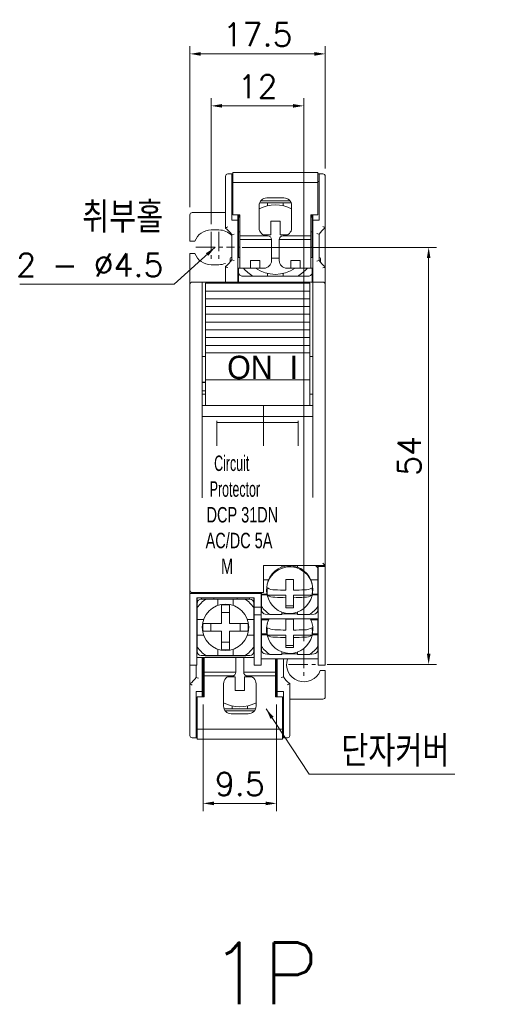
# Model space of a CAD drawing. Extents: x 1168 to 1602, y 137 to 823.
# Tile 4 of 12: x 1361 to 1422, y 383 to 510. Entities that reach past the tile are written whole.
import ezdxf

# ---------------------------------------------------------------- set-up
doc = ezdxf.new("R2010")
doc.units = 0
doc.header["$LTSCALE"] = 2
doc.header["$MEASUREMENT"] = 0
doc.linetypes.add('CENTER', pattern=[2, 1.25, -0.25, 0.25, -0.25])
doc.layers.get('0').update_dxf_attribs({"linetype": 'CONTINUOUS', "lineweight": 13})
doc.layers.add('cen', color=1, linetype='CENTER', lineweight=13)
doc.layers.add('di', color=3, linetype='CONTINUOUS', lineweight=13)
doc.styles.get("Standard").update_dxf_attribs({"font": 'romans.shx', "height": 3, "bigfont": 'hgs.shx'})
doc.dimstyles.get("Standard").update_dxf_attribs({"dimscale": 0, "dimtxt": 3, "dimasz": 1.4, "dimexe": 1, "dimexo": 1, "dimgap": 1, "dimtad": 1, "dimdsep": 46, "dimtxsty": 'Standard', "dimcen": 0, "dimclrd": 3, "dimclre": 3, "dimclrt": 3, "dimadec": 0, "dimazin": 2, "dimtp": 0.1, "dimtm": 0.1, "dimtfac": 0.5, "dimtmove": 0, "dimatfit": 3, "dimfxl": 0, "dimtolj": 1, "dimlwd": -1, "dimlwe": -1, "dimarcsym": 0})

# ---------------------------------------------------------------- blocks, each defined once
blk = doc.blocks.new('*D55')
at = {"layer": 'di', "color": 3}
for p, q in [((1389.62, 480.89), (1414.74, 480.89)), ((1413.74, 479.49), (1413.74, 428.29)), ((1400.62, 426.89), (1414.74, 426.89))]:
    blk.add_line(p, q, dxfattribs=at)
for points in [[(1413.51, 479.49), (1413.98, 479.49), (1413.74, 480.89)], [(1413.51, 428.29), (1413.98, 428.29), (1413.74, 426.89)]]:
    blk.add_solid(points, dxfattribs=at)
at = {"layer": 'di', "color": 3, "insert": (1411.24, 453.89), "char_height": 3, "attachment_point": 5, "rotation": 90}
blk.add_mtext('\\A1;54', dxfattribs=at)
blk = doc.blocks.new('*D68')
at = {"layer": 'di', "color": 3}
for p, q in [((1384.57, 421.69), (1384.57, 407.9)), ((1394.07, 421.69), (1394.07, 407.9)), ((1385.97, 408.9), (1392.67, 408.9))]:
    blk.add_line(p, q, dxfattribs=at)
for points in [[(1385.97, 409.13), (1385.97, 408.66), (1384.57, 408.9)], [(1392.67, 409.13), (1392.67, 408.66), (1394.07, 408.9)]]:
    blk.add_solid(points, dxfattribs=at)
at = {"layer": 'di', "color": 3, "insert": (1389.32, 411.4), "char_height": 3, "attachment_point": 5}
blk.add_mtext('\\A1;9.5', dxfattribs=at)
blk = doc.blocks.new('*D81')
at = {"layer": 'di', "color": 3}
for p, q in [((1382.87, 486.09), (1382.87, 506.94)), ((1400.37, 491.09), (1400.37, 506.94)), ((1384.27, 505.94), (1398.97, 505.94))]:
    blk.add_line(p, q, dxfattribs=at)
for points in [[(1384.27, 506.17), (1384.27, 505.7), (1382.87, 505.94)], [(1398.97, 506.17), (1398.97, 505.7), (1400.37, 505.94)]]:
    blk.add_solid(points, dxfattribs=at)
at = {"layer": 'di', "color": 3, "insert": (1391.62, 508.44), "char_height": 3, "attachment_point": 5}
blk.add_mtext('\\A1;17.5', dxfattribs=at)
blk = doc.blocks.new('*D78')
at = {"layer": 'di', "color": 3}
for p, q in [((1385.62, 483.89), (1385.62, 500.21)), ((1397.62, 429.89), (1397.62, 500.21)), ((1396.22, 499.21), (1387.02, 499.21))]:
    blk.add_line(p, q, dxfattribs=at)
for points in [[(1387.02, 499.44), (1387.02, 498.98), (1385.62, 499.21)], [(1396.22, 499.44), (1396.22, 498.98), (1397.62, 499.21)]]:
    blk.add_solid(points, dxfattribs=at)
at = {"layer": 'di', "color": 3, "insert": (1391.62, 501.71), "char_height": 3, "attachment_point": 5}
blk.add_mtext('\\A1;12', dxfattribs=at)

msp = doc.modelspace()

# ---------------------------------------------------------------- linework, layer by layer
at = {"color": 7, "linetype": 'Continuous', "lineweight": 15}
for p, q in [((1387.47, 489.395), (1387.47, 490.095)), ((1387.77, 490.395), (1388.27, 490.395)), ((1388.27, 490.395), (1388.42, 490.395)), ((1388.27, 490.395), (1388.27, 489.395)), ((1399.42, 490.595), (1388.42, 490.595)), ((1388.42, 490.595), (1388.42, 489.295)), ((1399.42, 490.595), (1399.42, 489.295)), ((1399.57, 490.395), (1399.42, 490.395)), ((1399.57, 490.395), (1400.07, 490.395)), ((1399.57, 489.395), (1399.57, 490.395)), ((1400.37, 490.095), (1400.37, 489.395)), ((1387.47, 483.382), (1387.47, 489.395)), ((1388.27, 489.395), (1388.42, 489.395)), ((1388.27, 489.395), (1388.27, 484.395)), ((1388.42, 489.295), (1388.42, 485.095)), ((1399.42, 489.295), (1388.42, 489.295)), ((1399.57, 489.395), (1399.42, 489.395)), ((1399.42, 489.295), (1399.42, 485.095)), ((1399.57, 484.395), (1399.57, 489.395)), ((1400.37, 489.395), (1400.37, 483.419)), ((1392.82, 487.295), (1395.02, 487.295)), ((1391.82, 483.395), (1391.82, 486.295)), ((1392.92, 486.645), (1391.883, 486.645)), ((1395.82, 486.895), (1392.02, 486.895)), ((1392.92, 486.645), (1392.92, 486.282)), ((1394.92, 486.645), (1392.92, 486.645)), ((1394.92, 486.282), (1394.92, 486.645)), ((1395.957, 486.645), (1394.92, 486.645)), ((1396.02, 486.295), (1396.02, 483.395)), ((1382.87, 481.695), (1382.87, 485.095)), ((1387.47, 485.395), (1383.17, 485.395)), ((1389.32, 485.095), (1388.42, 485.095)), ((1389.07, 484.395), (1389.07, 485.095)), ((1389.17, 484.765), (1389.17, 485.095)), ((1389.17, 484.765), (1389.32, 485)), ((1389.17, 484.765), (1389.17, 482.895)), ((1389.32, 485.095), (1389.32, 482.395)), ((1399.42, 485.095), (1398.52, 485.095)), ((1398.52, 482.395), (1398.52, 485.095)), ((1398.52, 485), (1398.67, 484.765)), ((1398.67, 484.895), (1398.67, 485.095)), ((1398.77, 484.895), (1398.67, 484.895)), ((1398.67, 484.851), (1398.67, 484.765)), ((1398.67, 482.895), (1398.67, 484.765)), ((1398.77, 485.095), (1398.77, 484.395)), ((1388.27, 484.395), (1389.07, 484.395)), ((1389.07, 484.395), (1389.07, 476.395)), ((1393.32, 484.295), (1394.52, 484.295)), ((1393.32, 482.495), (1393.32, 484.295)), ((1394.52, 484.295), (1394.52, 482.495)), ((1398.77, 484.395), (1399.57, 484.395)), ((1398.77, 484.395), (1398.77, 476.395)), ((1400.37, 478.371), (1400.37, 483.419)), ((1386.62, 483.145), (1385.62, 483.145)), ((1388.27, 479.286), (1388.27, 482.503)), ((1389.32, 482.895), (1389.17, 482.895)), ((1389.17, 482.895), (1389.17, 480.895)), ((1392.82, 482.395), (1389.32, 482.395)), ((1389.32, 482.395), (1389.32, 481.895)), ((1393.42, 481.895), (1389.32, 481.895)), ((1389.32, 478.195), (1389.32, 481.895)), ((1392.384, 482.495), (1393.32, 482.495)), ((1392.92, 482.395), (1392.82, 482.395)), ((1393.42, 481.895), (1393.42, 479.195)), ((1394.42, 479.195), (1394.42, 481.895)), ((1398.52, 481.895), (1394.42, 481.895)), ((1394.52, 482.495), (1395.456, 482.495)), ((1395.02, 482.395), (1394.92, 482.395)), ((1398.52, 482.395), (1395.02, 482.395)), ((1398.67, 482.895), (1398.52, 482.895)), ((1398.52, 481.895), (1398.52, 482.395)), ((1398.52, 481.895), (1398.52, 478.195)), ((1398.67, 480.895), (1398.67, 482.895)), ((1399.57, 482.583), (1399.57, 479.207)), ((1383.517, 481.695), (1382.87, 481.695)), ((1389.17, 480.895), (1389.32, 480.895)), ((1389.17, 480.895), (1389.17, 479.595)), ((1398.52, 480.895), (1398.67, 480.895)), ((1398.67, 479.595), (1398.67, 480.895)), ((1382.87, 480.095), (1383.517, 480.095)), ((1382.87, 476.095), (1382.87, 480.095)), ((1388.07, 478.995), (1388.07, 479.445)), ((1388.27, 479.595), (1388.22, 479.595)), ((1389.32, 479.595), (1389.07, 479.595)), ((1394.42, 479.495), (1393.42, 479.495)), ((1398.77, 479.595), (1398.52, 479.595)), ((1399.62, 479.595), (1399.57, 479.595)), ((1399.77, 479.445), (1399.77, 478.933)), ((1385.62, 478.645), (1386.62, 478.645)), ((1387.47, 476.395), (1387.47, 478.407)), ((1389.07, 478.195), (1389.32, 478.195)), ((1389.17, 477.645), (1389.17, 478.195)), ((1389.32, 478.195), (1390.72, 478.195)), ((1390.72, 478.795), (1390.72, 479.195)), ((1390.72, 479.195), (1391.92, 479.195)), ((1390.72, 478.795), (1390.72, 478.595)), ((1390.72, 478.195), (1390.72, 478.595)), ((1391.92, 478.195), (1390.72, 478.195)), ((1391.92, 479.195), (1391.92, 478.795)), ((1391.92, 478.595), (1391.92, 478.795)), ((1391.92, 478.595), (1391.92, 478.195)), ((1391.92, 478.195), (1392.42, 478.195)), ((1395.42, 478.195), (1395.92, 478.195)), ((1395.92, 478.795), (1395.92, 479.195)), ((1395.92, 479.195), (1397.12, 479.195)), ((1395.92, 478.795), (1395.92, 478.595)), ((1395.92, 478.195), (1395.92, 478.595)), ((1397.12, 478.195), (1395.92, 478.195)), ((1397.12, 479.195), (1397.12, 478.795)), ((1397.12, 478.595), (1397.12, 478.795)), ((1397.12, 478.595), (1397.12, 478.195)), ((1397.12, 478.195), (1398.52, 478.195)), ((1398.52, 478.195), (1398.77, 478.195)), ((1398.67, 478.195), (1398.67, 477.645)), ((1400.37, 478.371), (1400.37, 476.095)), ((1389.17, 477.611), (1389.17, 476.395)), ((1391.05, 477.145), (1389.67, 477.145)), ((1391.05, 477.145), (1392.92, 477.145)), ((1392.92, 477.507), (1392.92, 477.145)), ((1392.92, 477.145), (1394.92, 477.145)), ((1394.92, 477.145), (1394.92, 477.507)), ((1394.92, 477.145), (1396.791, 477.145)), ((1398.17, 477.145), (1396.791, 477.145)), ((1398.67, 476.395), (1398.67, 477.611)), ((1383.17, 476.395), (1384.47, 476.395)), ((1384.47, 476.395), (1384.47, 476.116)), ((1384.47, 476.395), (1387.47, 476.395)), ((1384.47, 448.495), (1384.47, 476.116)), ((1384.87, 476.244), (1398.37, 476.244)), ((1384.87, 476.244), (1384.87, 475.745)), ((1384.87, 475.22), (1384.87, 475.745)), ((1387.47, 476.395), (1387.47, 476.244)), ((1387.47, 476.395), (1392.37, 476.395)), ((1392.37, 476.244), (1392.37, 476.395)), ((1392.37, 476.395), (1395.87, 476.395)), ((1395.87, 476.244), (1395.87, 476.395)), ((1395.87, 476.395), (1398.77, 476.395)), ((1398.37, 476.244), (1398.37, 475.745)), ((1398.37, 475.22), (1398.37, 475.745)), ((1398.77, 476.395), (1400.07, 476.395)), ((1398.77, 476.116), (1398.77, 476.395)), ((1398.77, 448.495), (1398.77, 476.116)), ((1400.37, 476.095), (1400.37, 448.495)), ((1384.87, 474.746), (1384.87, 475.22)), ((1384.87, 474.22), (1384.87, 474.746)), ((1398.37, 474.746), (1398.37, 475.22)), ((1398.37, 474.22), (1398.37, 474.746)), ((1384.87, 473.747), (1384.87, 474.22)), ((1384.87, 473.22), (1384.87, 473.747)), ((1384.87, 472.746), (1384.87, 473.22)), ((1398.37, 473.747), (1398.37, 474.22)), ((1398.37, 473.22), (1398.37, 473.747)), ((1398.37, 472.746), (1398.37, 473.22)), ((1384.87, 472.219), (1384.87, 472.746)), ((1384.87, 471.744), (1384.87, 472.219)), ((1384.87, 471.215), (1384.87, 471.744)), ((1398.37, 472.219), (1398.37, 472.746)), ((1398.37, 471.744), (1398.37, 472.219)), ((1398.37, 471.215), (1398.37, 471.744)), ((1384.87, 470.74), (1384.87, 471.215)), ((1384.87, 470.211), (1384.87, 470.74)), ((1398.37, 470.74), (1398.37, 471.215)), ((1398.37, 470.211), (1398.37, 470.74)), ((1384.87, 469.736), (1384.87, 470.211)), ((1384.87, 469.207), (1384.87, 469.736)), ((1384.87, 468.731), (1384.87, 469.207)), ((1398.37, 469.736), (1398.37, 470.211)), ((1398.37, 469.207), (1398.37, 469.736)), ((1398.37, 468.731), (1398.37, 469.207)), ((1384.87, 468.201), (1384.87, 468.731)), ((1384.87, 467.724), (1384.87, 468.201)), ((1398.37, 468.201), (1398.37, 468.731)), ((1398.37, 467.724), (1398.37, 468.201)), ((1384.87, 466.761), (1384.47, 466.761)), ((1384.87, 467.226), (1384.87, 467.724)), ((1384.87, 467.226), (1398.37, 467.226)), ((1384.87, 467.226), (1384.87, 467.217)), ((1384.87, 467.217), (1398.37, 467.217)), ((1384.87, 467.217), (1384.87, 463.739)), ((1398.37, 467.226), (1398.37, 467.724)), ((1398.37, 467.217), (1398.37, 467.226)), ((1398.37, 463.739), (1398.37, 467.217)), ((1398.37, 466.761), (1398.77, 466.761)), ((1384.87, 463.453), (1384.47, 463.453)), ((1384.87, 463.413), (1384.47, 463.413)), ((1398.37, 463.739), (1384.87, 463.739)), ((1384.87, 463.5), (1384.87, 463.739)), ((1384.87, 462.942), (1384.87, 463.5)), ((1384.87, 462.942), (1384.87, 460.391)), ((1398.37, 463.5), (1398.37, 463.739)), ((1398.37, 463.5), (1398.37, 462.942)), ((1398.37, 460.394), (1398.37, 462.942)), ((1384.87, 462.333), (1384.47, 462.333)), ((1384.87, 461.895), (1384.47, 461.895)), ((1398.37, 461.895), (1398.77, 461.895)), ((1392.37, 460.398), (1384.47, 460.398)), ((1398.77, 460.398), (1392.37, 460.398)), ((1392.37, 460.348), (1392.37, 460.398)), ((1392.37, 459.951), (1392.37, 460.348)), ((1392.37, 459.008), (1384.47, 459.008)), ((1392.37, 459.651), (1392.37, 459.951)), ((1392.37, 459.008), (1392.37, 459.651)), ((1392.37, 459.008), (1398.77, 459.008)), ((1392.37, 458.43), (1392.37, 459.008)), ((1386.37, 458.43), (1386.37, 455.188)), ((1392.37, 458.195), (1386.37, 458.195)), ((1392.37, 458.195), (1392.37, 458.43)), ((1396.87, 458.195), (1392.37, 458.195)), ((1392.37, 458.195), (1392.37, 457.158)), ((1396.87, 455.188), (1396.87, 458.43)), ((1392.37, 455.298), (1392.37, 457.158)), ((1392.37, 455.188), (1392.37, 455.298)), ((1384.47, 448.469), (1384.47, 448.495)), ((1400.37, 448.495), (1400.37, 439.693)), ((1392.37, 439.643), (1392.415, 439.693)), ((1400.37, 439.693), (1392.37, 439.693)), ((1392.37, 436.495), (1392.37, 439.693)), ((1394.77, 439.693), (1394.77, 439.485)), ((1396.77, 439.488), (1396.77, 439.693)), ((1399.42, 439.693), (1399.42, 439.329)), ((1399.42, 437.828), (1399.42, 439.329)), ((1399.47, 439.588), (1399.47, 439.693)), ((1399.47, 428.793), (1399.47, 439.588)), ((1399.47, 439.588), (1400.37, 439.588)), ((1400.37, 439.588), (1400.37, 439.693)), ((1400.37, 428.793), (1400.37, 439.588)), ((1393.034, 437.828), (1392.37, 437.828)), ((1395.27, 436.499), (1395.27, 437.907)), ((1396.27, 437.907), (1396.27, 436.499)), ((1399.42, 437.828), (1398.509, 437.828)), ((1399.42, 436), (1399.42, 437.828)), ((1382.87, 436.093), (1392.07, 436.093)), ((1392.37, 436.195), (1383.17, 436.195)), ((1384.47, 436.195), (1384.47, 436.093)), ((1392.07, 436.093), (1392.07, 436.195)), ((1392.07, 436.093), (1392.07, 434.793)), ((1392.12, 436.195), (1392.12, 436)), ((1392.12, 436), (1392.836, 436)), ((1392.12, 436), (1392.12, 435.896)), ((1392.37, 436.495), (1392.37, 436.195)), ((1392.828, 436.037), (1392.872, 435.822)), ((1398.668, 435.822), (1398.712, 436.037)), ((1398.705, 436), (1399.42, 436)), ((1399.42, 436), (1399.42, 435.896)), ((1391.17, 435.493), (1383.77, 435.493)), ((1383.77, 435.493), (1383.77, 428.793)), ((1383.77, 434.795), (1383.82, 434.795)), ((1383.82, 435.493), (1383.82, 434.877)), ((1383.82, 434.247), (1383.82, 434.843)), ((1384.32, 435.343), (1384.916, 435.343)), ((1384.37, 435.342), (1384.37, 435.493)), ((1386.47, 435.343), (1384.916, 435.343)), ((1385.97, 435.493), (1385.97, 435.343)), ((1386.47, 435.343), (1386.47, 434.521)), ((1388.47, 435.343), (1386.47, 435.343)), ((1388.47, 434.521), (1388.47, 435.343)), ((1390.025, 435.343), (1388.47, 435.343)), ((1388.97, 435.343), (1388.97, 435.493)), ((1390.025, 435.343), (1390.62, 435.343)), ((1390.57, 435.493), (1390.57, 435.336)), ((1391.12, 434.877), (1391.12, 435.493)), ((1391.17, 435.295), (1391.12, 435.295)), ((1391.12, 434.843), (1391.12, 434.247)), ((1391.12, 434.828), (1391.187, 434.825)), ((1391.17, 434.793), (1391.17, 435.493)), ((1391.17, 434.293), (1391.17, 434.793)), ((1392.07, 434.793), (1392.07, 434.293)), ((1392.12, 435.896), (1392.12, 434.395)), ((1392.12, 435.896), (1392.857, 435.896)), ((1392.872, 435.822), (1392.865, 435.857)), ((1392.882, 435.849), (1395.27, 435.849)), ((1395.27, 435.849), (1395.27, 435.533)), ((1395.27, 434.236), (1395.27, 435.533)), ((1396.27, 435.849), (1396.27, 435.533)), ((1396.27, 435.849), (1398.658, 435.849)), ((1396.27, 435.533), (1396.27, 434.236)), ((1398.683, 435.896), (1399.42, 435.896)), ((1399.42, 434.395), (1399.42, 435.896)), ((1383.77, 434.693), (1383.82, 434.693)), ((1383.82, 434.247), (1383.82, 432.693)), ((1386.97, 433.607), (1386.97, 434.581)), ((1386.97, 432.193), (1386.97, 433.607)), ((1386.97, 433.593), (1387.97, 433.593)), ((1386.97, 432.193), (1386.97, 433.593)), ((1387.97, 434.581), (1387.97, 433.607)), ((1387.97, 433.607), (1387.97, 432.193)), ((1387.97, 433.593), (1387.97, 432.193)), ((1391.12, 434.693), (1391.17, 434.693)), ((1391.12, 432.693), (1391.12, 434.247)), ((1392.07, 434.293), (1391.17, 434.293)), ((1391.17, 434.293), (1391.17, 433.293)), ((1392.12, 434.534), (1392.07, 434.534)), ((1392.07, 433.293), (1392.07, 434.293)), ((1392.147, 433.761), (1392.07, 433.761)), ((1392.12, 433.895), (1392.12, 434.395)), ((1394.77, 433.677), (1394.77, 433.337)), ((1394.77, 433.44), (1396.77, 433.44)), ((1395.27, 434.496), (1396.27, 434.496)), ((1396.77, 433.337), (1396.77, 433.674)), ((1399.47, 433.761), (1399.392, 433.761)), ((1399.47, 434.534), (1399.42, 434.534)), ((1399.42, 434.395), (1399.42, 433.895)), ((1384.642, 432.693), (1383.82, 432.693)), ((1383.82, 432.693), (1383.82, 430.693)), ((1384.582, 432.193), (1385.556, 432.193)), ((1385.556, 432.193), (1386.97, 432.193)), ((1385.57, 432.193), (1386.97, 432.193)), ((1385.57, 431.193), (1385.57, 432.193)), ((1387.97, 432.193), (1389.37, 432.193)), ((1387.97, 432.193), (1389.384, 432.193)), ((1389.37, 432.193), (1389.37, 431.193)), ((1389.384, 432.193), (1390.358, 432.193)), ((1391.12, 432.693), (1390.299, 432.693)), ((1391.12, 430.693), (1391.12, 432.693)), ((1391.17, 433.293), (1392.07, 433.293)), ((1391.17, 432.793), (1391.17, 433.293)), ((1391.17, 428.793), (1391.17, 432.793)), ((1392.07, 433.293), (1392.07, 432.793)), ((1399.47, 432.795), (1392.07, 432.795)), ((1392.07, 432.793), (1392.07, 428.793)), ((1392.12, 432.795), (1392.12, 432.66)), ((1393.034, 432.66), (1392.12, 432.66)), ((1392.12, 432.66), (1392.12, 430.831)), ((1393.216, 433.337), (1392.62, 433.412)), ((1393.216, 433.337), (1394.77, 433.337)), ((1395.27, 431.331), (1395.27, 432.738)), ((1396.27, 432.738), (1396.27, 431.331)), ((1396.77, 433.337), (1398.325, 433.337)), ((1398.92, 433.412), (1398.325, 433.337)), ((1399.42, 432.66), (1398.509, 432.66)), ((1399.42, 432.66), (1399.42, 432.795)), ((1399.42, 430.831), (1399.42, 432.66)), ((1385.556, 431.193), (1384.582, 431.193)), ((1386.97, 431.193), (1385.556, 431.193)), ((1386.97, 431.193), (1385.57, 431.193)), ((1386.97, 429.779), (1386.97, 431.193)), ((1386.97, 429.793), (1386.97, 431.193)), ((1387.97, 431.193), (1387.97, 429.779)), ((1389.37, 431.193), (1387.97, 431.193)), ((1389.384, 431.193), (1387.97, 431.193)), ((1387.97, 431.193), (1387.97, 429.793)), ((1390.358, 431.193), (1389.384, 431.193)), ((1383.82, 430.693), (1383.82, 429.138)), ((1383.82, 430.693), (1384.642, 430.693)), ((1387.97, 429.793), (1386.97, 429.793)), ((1386.97, 428.805), (1386.97, 429.779)), ((1387.97, 429.779), (1387.97, 428.805)), ((1390.299, 430.693), (1391.12, 430.693)), ((1391.12, 429.138), (1391.12, 430.693)), ((1392.12, 430.831), (1392.836, 430.831)), ((1392.12, 430.831), (1392.12, 430.728)), ((1392.12, 430.728), (1392.12, 429.227)), ((1392.12, 430.728), (1392.857, 430.728)), ((1392.828, 430.868), (1392.872, 430.654)), ((1392.872, 430.654), (1392.865, 430.689)), ((1392.882, 430.68), (1395.27, 430.68)), ((1395.27, 430.68), (1395.27, 430.365)), ((1395.27, 429.068), (1395.27, 430.365)), ((1396.27, 430.68), (1396.27, 430.365)), ((1396.27, 430.68), (1398.658, 430.68)), ((1396.27, 430.365), (1396.27, 429.068)), ((1398.668, 430.654), (1398.712, 430.868)), ((1398.683, 430.728), (1399.42, 430.728)), ((1398.705, 430.831), (1399.42, 430.831)), ((1399.42, 430.831), (1399.42, 430.728)), ((1399.42, 429.227), (1399.42, 430.728)), ((1383.77, 428.793), (1383.77, 426.793)), ((1383.82, 428.543), (1383.82, 429.138)), ((1386.47, 428.864), (1386.47, 428.043)), ((1388.47, 428.043), (1388.47, 428.864)), ((1391.12, 429.138), (1391.12, 428.543)), ((1391.17, 426.793), (1391.17, 428.793)), ((1392.12, 429.365), (1392.07, 429.365)), ((1392.07, 428.793), (1392.07, 426.793)), ((1392.07, 428.593), (1392.147, 428.593)), ((1392.12, 428.727), (1392.12, 429.227)), ((1394.77, 428.509), (1394.77, 428.168)), ((1395.27, 429.328), (1396.27, 429.328)), ((1396.77, 428.168), (1396.77, 428.506)), ((1399.392, 428.593), (1399.47, 428.593)), ((1399.47, 429.365), (1399.42, 429.365)), ((1399.42, 429.227), (1399.42, 428.727)), ((1399.47, 426.793), (1399.47, 428.793)), ((1400.37, 428.793), (1400.37, 426.793)), ((1391.17, 427.793), (1383.77, 427.793)), ((1384.916, 428.043), (1384.32, 428.043)), ((1384.47, 427.793), (1384.47, 423.395)), ((1384.57, 427.793), (1384.57, 426.895)), ((1384.72, 425.895), (1384.72, 427.793)), ((1384.77, 428.043), (1384.82, 427.993)), ((1384.82, 427.993), (1390.12, 427.993)), ((1384.916, 428.043), (1386.47, 428.043)), ((1386.47, 428.043), (1388.47, 428.043)), ((1388.47, 428.043), (1390.025, 428.043)), ((1388.82, 427.793), (1388.82, 425.895)), ((1389.82, 425.895), (1389.82, 427.793)), ((1390.62, 428.043), (1390.025, 428.043)), ((1390.12, 427.993), (1390.17, 428.043)), ((1392.07, 427.627), (1399.47, 427.627)), ((1393.216, 428.168), (1392.62, 428.244)), ((1393.216, 428.168), (1394.77, 428.168)), ((1393.92, 427.627), (1393.92, 425.895)), ((1394.07, 426.895), (1394.07, 427.627)), ((1394.17, 423.395), (1394.17, 427.627)), ((1394.77, 428.272), (1396.77, 428.272)), ((1394.97, 427.627), (1394.97, 425.286)), ((1396.77, 428.168), (1398.325, 428.168)), ((1398.92, 428.244), (1398.325, 428.168)), ((1383.77, 426.793), (1382.87, 426.793)), ((1383.67, 425.207), (1383.67, 426.793)), ((1384.72, 426.895), (1384.57, 426.895)), ((1384.57, 426.895), (1384.57, 424.895)), ((1384.72, 425.895), (1388.82, 425.895)), ((1384.72, 425.895), (1384.72, 425.395)), ((1389.82, 425.895), (1393.92, 425.895)), ((1392.07, 426.793), (1391.17, 426.793)), ((1394.07, 426.895), (1393.92, 426.895)), ((1393.92, 425.395), (1393.92, 425.895)), ((1394.07, 424.895), (1394.07, 426.895)), ((1400.37, 426.793), (1399.47, 426.793)), ((1399.723, 426.095), (1400.37, 426.095)), ((1400.37, 422.695), (1400.37, 426.095)), ((1384.57, 424.895), (1384.57, 423.024)), ((1384.57, 424.895), (1384.72, 424.895)), ((1384.72, 425.395), (1388.22, 425.395)), ((1384.72, 425.395), (1384.72, 422.695)), ((1388.72, 425.295), (1387.784, 425.295)), ((1388.22, 425.395), (1388.32, 425.395)), ((1388.72, 423.495), (1388.72, 425.295)), ((1389.92, 425.295), (1389.92, 423.495)), ((1390.856, 425.295), (1389.92, 425.295)), ((1390.32, 425.395), (1390.42, 425.395)), ((1390.42, 425.395), (1393.92, 425.395)), ((1393.92, 422.695), (1393.92, 425.395)), ((1393.92, 424.895), (1394.07, 424.895)), ((1394.07, 423.024), (1394.07, 424.895)), ((1383.67, 423.395), (1384.47, 423.395)), ((1383.67, 423.395), (1383.67, 418.395)), ((1384.47, 422.695), (1384.47, 423.395)), ((1387.22, 421.495), (1387.22, 424.395)), ((1389.92, 423.495), (1388.72, 423.495)), ((1391.42, 424.395), (1391.42, 421.495)), ((1394.97, 423.395), (1394.17, 423.395)), ((1394.17, 423.395), (1394.17, 422.695)), ((1394.97, 418.395), (1394.97, 423.395)), ((1395.77, 424.407), (1395.77, 418.395)), ((1383.82, 418.495), (1383.82, 422.695)), ((1383.82, 422.695), (1384.72, 422.695)), ((1384.47, 422.895), (1384.57, 422.895)), ((1384.57, 422.939), (1384.57, 423.024)), ((1384.72, 422.79), (1384.57, 423.024)), ((1384.57, 422.895), (1384.57, 422.695)), ((1394.07, 423.024), (1393.92, 422.79)), ((1393.92, 422.695), (1394.82, 422.695)), ((1394.07, 423.024), (1394.07, 422.695)), ((1394.82, 418.495), (1394.82, 422.695)), ((1395.77, 422.395), (1400.07, 422.395)), ((1387.283, 421.145), (1388.32, 421.145)), ((1387.42, 420.895), (1391.22, 420.895)), ((1388.32, 421.507), (1388.32, 421.145)), ((1388.32, 421.145), (1390.32, 421.145)), ((1390.32, 421.145), (1390.32, 421.507)), ((1390.32, 421.145), (1391.357, 421.145)), ((1390.42, 420.495), (1388.22, 420.495)), ((1383.67, 418.395), (1383.82, 418.395)), ((1383.67, 418.395), (1383.67, 417.395)), ((1383.82, 417.195), (1383.82, 418.495)), ((1383.82, 418.495), (1394.82, 418.495)), ((1394.82, 417.195), (1394.82, 418.495)), ((1394.97, 418.395), (1394.82, 418.395)), ((1394.97, 417.395), (1394.97, 418.395)), ((1395.77, 418.395), (1395.77, 417.695)), ((1383.67, 417.395), (1383.17, 417.395)), ((1383.67, 417.395), (1383.82, 417.395)), ((1383.82, 417.195), (1394.82, 417.195)), ((1394.97, 417.395), (1394.82, 417.395)), ((1395.47, 417.395), (1394.97, 417.395))]:
    msp.add_line(p, q, dxfattribs=at)
msp.add_line((1382.87, 476.095), (1382.87, 417.695))
at = {"color": 7, "linetype": 'Continuous', "lineweight": 15, "flags": 128}
for points in [[(1400.07, 439.993), (1400.129, 439.934), (1400.185, 439.878), (1400.237, 439.826), (1400.282, 439.781), (1400.32, 439.743), (1400.347, 439.716), (1400.364, 439.698), (1400.37, 439.693)], [(1398.77, 436.603), (1398.735, 436.161), (1398.712, 436.037)], [(1398.77, 431.435), (1398.735, 430.993), (1398.712, 430.868)]]:
    msp.add_lwpolyline(points, dxfattribs=at)
at = {"color": 7, "linetype": 'Continuous', "lineweight": 15}
msp.add_circle((1387.47, 431.693), 3, dxfattribs=at)
for centre, radius, start, end in [((1387.77, 490.095), 0.3, 90, 180), ((1400.07, 490.095), 0.3, 0, 90), ((1392.82, 486.295), 1, 90, 180), ((1395.02, 486.295), 1, 0, 90), ((1393.92, 481.895), 4.5, 62.18186, 117.81814), ((1383.17, 485.095), 0.3, 90, 180), ((1394.085, 470.213), 14.737, 115.37034, 116.66826), ((1385.62, 480.895), 3.1, 31.25808, 53.36079), ((1392.82, 483.395), 1, 180, 270), ((1395.02, 483.395), 1, 270, 0), ((1402.17, 480.895), 3.1, 125.49593, 147.00411), ((1393.735, 470.529), 14.497, 62.76261, 64.08837), ((1385.62, 480.895), 2.25, 90, 159.1725), ((1386.62, 480.895), 2.25, 42.83343, 90), ((1394.921, 458.715), 24.701, 104.89917, 105.62048), ((1392.92, 481.895), 0.5, 0, 90), ((1394.92, 481.895), 0.5, 90, 180), ((1392.973, 460.3), 23.239, 73.50816, 74.27805), ((1385.62, 480.895), 2.25, 200.8275, 270), ((1388.22, 479.445), 0.15, 90, 180), ((1399.62, 479.445), 0.15, 0, 90), ((1386.62, 480.895), 2.25, 270, 292.1961), ((1385.62, 480.895), 3.1, 306.63921, 328.74192), ((1394.085, 491.577), 14.737, 243.33174, 244.62966), ((1394.921, 503.075), 24.701, 254.37952, 255.10083), ((1393.92, 481.895), 5.55, 221.81031, 238.85442), ((1393.92, 481.895), 4.5, 235.30787, 304.69213), ((1392.42, 479.195), 1, 270, 0), ((1395.42, 479.195), 1, 180, 270), ((1393.92, 481.895), 5.55, 301.14558, 318.18969), ((1392.797, 502.1), 23.875, 285.7322, 286.48158), ((1402.17, 480.895), 3.1, 212.99589, 234.50407), ((1393.759, 491.214), 14.445, 295.90923, 297.2398), ((1389.67, 477.645), 0.5, 179.99998, 270.00013), ((1398.17, 477.645), 0.5, 269.99972, 0.00018), ((1383.17, 476.095), 0.3, 90, 180), ((1400.07, 476.095), 0.3, 0, 90), ((1395.778, 436.537), 2.992, 1.26445, 189.6327), ((1395.772, 436.703), 2.962, 12.11688, 169.49903), ((1395.914, 436.789), 4.33, 35.93035, 42.12127), ((1395.77, 467.895), 29.992, 269.04477, 270.95523), ((1383.17, 436.495), 0.3, 180, 270), ((1395.576, 436.332), 2.736, 169.8335, 190.1665), ((1393.776, 438.212), 1.659, 237.41093, 272.78036), ((1395.746, 466.285), 29.79, 266.36316, 269.085), ((1395.795, 466.285), 29.79, 270.915, 273.63684), ((1397.795, 438.097), 1.545, 265.87354, 303.93516), ((1395.965, 436.332), 2.736, 349.83354, 10.16646), ((1387.47, 431.693), 4.455, 124.9848, 145.0152), ((1384.32, 434.843), 0.5, 89.99991, 180.00025), ((1387.47, 431.693), 4.455, 34.9848, 55.0152), ((1390.62, 434.843), 0.5, 0.00016, 89.99972), ((1395.771, 436.448), 2.959, 191.47864, 347.24197), ((1393.745, 437.131), 1.545, 236.06517, 274.12613), ((1395.746, 465.325), 29.795, 266.36339, 269.08477), ((1395.794, 465.325), 29.795, 270.91523, 273.63661), ((1397.765, 437.246), 1.659, 267.22007, 302.58863), ((1387.47, 431.693), 2.931, 80.17732, 99.82268), ((1395.666, 436.97), 4.382, 215.9837, 236.00221), ((1392.666, 433.96), 0.549, 186.74107, 265.24482), ((1395.77, 464.22), 29.988, 269.04463, 270.95537), ((1395.874, 436.97), 4.382, 303.99779, 324.01632), ((1398.888, 433.946), 0.534, 273.42548, 354.58868), ((1387.47, 431.693), 2.931, 170.17732, 189.82268), ((1387.47, 431.693), 2.931, 350.17732, 9.82268), ((1395.584, 431.435), 2.814, 151.08802, 191.61765), ((1394.806, 431.838), 1.96, 150.76531, 173.0719), ((1395.77, 462.726), 29.992, 269.04477, 270.95523), ((1395.947, 431.432), 2.823, 0.06386, 28.87542), ((1396.9, 431.892), 1.788, 8.48568, 30.32486), ((1395.576, 431.163), 2.736, 169.8335, 190.1665), ((1393.776, 433.044), 1.659, 237.41093, 272.78036), ((1395.746, 461.117), 29.79, 266.36316, 269.085), ((1395.795, 461.117), 29.79, 270.915, 273.63684), ((1397.795, 432.928), 1.545, 265.87373, 303.93498), ((1395.965, 431.163), 2.736, 349.83354, 10.16646), ((1395.771, 431.28), 2.959, 191.47864, 347.24197), ((1393.745, 431.962), 1.545, 236.06517, 274.12613), ((1395.746, 460.159), 29.798, 266.36353, 269.08463), ((1395.794, 460.159), 29.798, 270.91537, 273.63647), ((1397.765, 432.078), 1.659, 267.22007, 302.58863), ((1387.47, 431.693), 4.455, 214.9848, 235.0152), ((1384.32, 428.543), 0.5, 180.0001, 269.99974), ((1387.47, 431.693), 2.931, 260.17732, 279.82268), ((1387.47, 431.693), 4.455, 304.9848, 325.0152), ((1390.62, 428.543), 0.5, 270.00021, 359.9999), ((1395.666, 431.801), 4.382, 215.98371, 236.00229), ((1392.666, 428.791), 0.549, 186.74107, 265.24482), ((1395.77, 459.051), 29.988, 269.04463, 270.95537), ((1395.874, 431.801), 4.382, 303.9977, 324.01631), ((1398.888, 428.777), 0.534, 273.4256, 354.58856), ((1397.62, 426.895), 2.25, 161.01514, 339.1725), ((1388.32, 425.895), 0.5, 270, 0), ((1390.32, 425.895), 0.5, 180, 270), ((1381.07, 426.895), 3.1, 305.49593, 327.00411), ((1390.267, 447.489), 23.239, 253.50816, 254.27805), ((1388.22, 424.395), 1, 90, 180), ((1390.42, 424.395), 1, 0, 90), ((1388.319, 449.075), 24.701, 284.89917, 285.62048), ((1397.62, 426.895), 3.1, 211.25808, 233.36079), ((1389.505, 437.261), 14.497, 242.76261, 244.08837), ((1389.156, 437.577), 14.737, 295.37034, 296.66826), ((1400.07, 422.695), 0.3, 270, 0), ((1389.32, 425.895), 4.5, 242.18186, 297.81814), ((1388.22, 421.495), 1, 180, 270), ((1390.42, 421.495), 1, 270, 0), ((1383.17, 417.695), 0.3, 180, 270), ((1395.47, 417.695), 0.3, 270, 0)]:
    msp.add_arc(centre, radius, start, end, dxfattribs=at)
at = {"layer": 'cen'}
for p, q in [((1385.62, 482.895), (1385.62, 478.895)), ((1386.62, 482.895), (1386.62, 478.895)), ((1383.62, 480.895), (1388.62, 480.895)), ((1397.62, 428.895), (1397.62, 424.895)), ((1395.62, 426.895), (1399.62, 426.895))]:
    msp.add_line(p, q, dxfattribs=at)
at = {"layer": 'di'}
for p, q in [((1384.87, 475.22), (1398.37, 475.22)), ((1384.87, 474.22), (1398.37, 474.22)), ((1384.87, 473.22), (1398.37, 473.22)), ((1384.87, 472.219), (1398.37, 472.219)), ((1384.87, 471.215), (1398.37, 471.215)), ((1384.87, 470.211), (1398.37, 470.211)), ((1384.87, 469.207), (1398.37, 469.207)), ((1384.87, 468.201), (1398.37, 468.201))]:
    msp.add_line(p, q, dxfattribs=at)

# ---------------------------------------------------------------- texts
for s, insert, char_height, attachment_point in [('\\A1;{\\H1.3333x;취부홀}\\P2 - %%C4.5', (1379.428, 477.105), 3, 9), ('\\A1;{\\fHYHeadLine M|b0|i0|c129|p18;ON  I}', (1387.687, 463.812), 3, 7), ('\\A1;단자커버', (1402.447, 413.662), 4, 7)]:
    msp.add_mtext(s, dxfattribs=dict(at, insert=insert, char_height=char_height, attachment_point=attachment_point))
at = {"layer": 'di', "attachment_point": 1}
for s, width, insert, char_height in [('{\\f휴먼고딕|b0|i0|c129|p2;\\W2.39592; \\W0.6;Circuit \\P{\\W1.622238; }Protector\\W0.7;\\P{\\W1.077501; }DCP 31DN\\P{\\W0.911712; }AC/DC 5A\\P{\\W3.601185; }M}', 14.09953, (1384.222, 453.935), 2), ('1P', 7.90589, (1385.472, 390.885), 8)]:
    msp.add_mtext_dynamic_manual_height_columns(s, width=width, gutter_width=10, heights=[0], dxfattribs=dict(at, insert=insert, char_height=char_height))

# ---------------------------------------------------------------- dimensions: what is measured, and where the dimension line sits
at = {"layer": 'di'}
dim = msp.add_linear_dim(base=(1400.37, 505.938), p1=(1382.87, 485.095), p2=(1400.37, 490.095), dimstyle='Standard', override={"dimscale": 1, "dimtxt": 3}, dxfattribs=at)
dim.commit()
dim.dimension.update_dxf_attribs({"geometry": '*D81', "text_midpoint": (1391.62, 505.938), "dimtype": 160})
for base, p1, p2, picture, middle in [((1385.62, 499.21), (1397.62, 428.895), (1385.62, 482.895), '*D78', (1391.62, 501.71)), ((1394.07, 408.898), (1384.57, 422.695), (1394.07, 422.695), '*D68', (1389.32, 411.398))]:
    dim = msp.add_linear_dim(base=base, p1=p1, p2=p2, dimstyle='Standard', override={"dimscale": 1, "dimtxt": 3}, dxfattribs=at)
    dim.commit()
    dim.dimension.update_dxf_attribs({"geometry": picture, "text_midpoint": middle})
dim = msp.add_linear_dim(base=(1413.742, 426.895), p1=(1388.62, 480.895), p2=(1399.62, 426.895), angle=90, dimstyle='Standard', override={"dimscale": 1, "dimtxt": 3}, dxfattribs=at)
dim.commit()
dim.dimension.update_dxf_attribs({"geometry": '*D55', "text_midpoint": (1411.242, 453.895)})

# ---------------------------------------------------------------- leaders
at = {"layer": 'di', "annotation_type": 0, "has_hookline": 1}
for points, hookline_direction, text_width in [([(1386.12, 480.895), (1380.826, 476.105), (1380.428, 476.105)], 1, 18.571), ([(1392.723, 421.145), (1398.276, 412.662), (1401.447, 412.662)], 0, 14.693)]:
    msp.add_leader(points, dimstyle='Standard', override={"dimscale": 1, "dimtxt": 3}, dxfattribs=dict(at, hookline_direction=hookline_direction, text_width=text_width))

doc.saveas('drawing.dxf')
